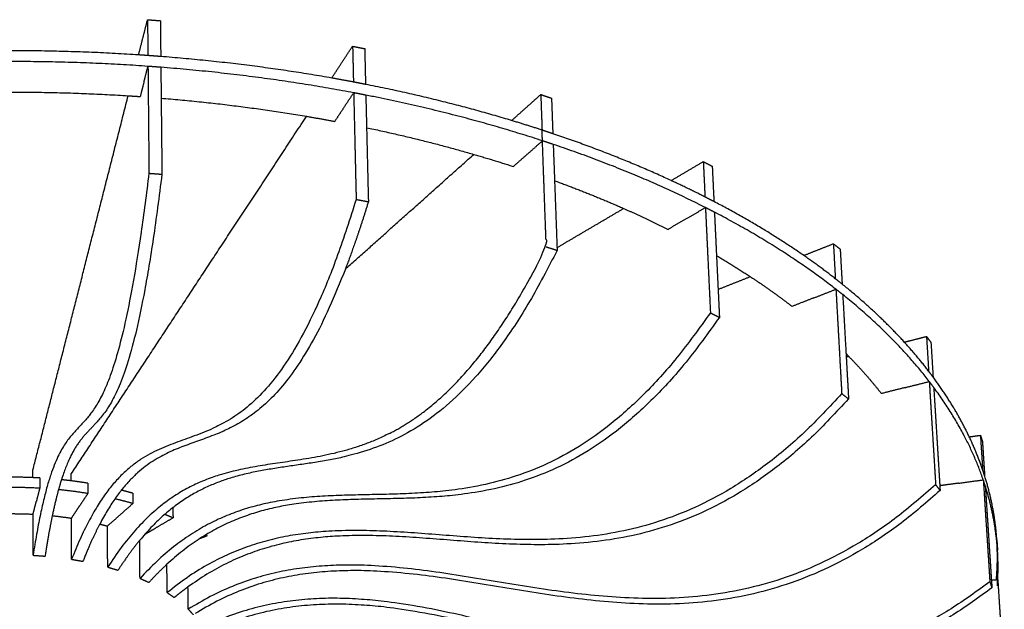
# Model space of a CAD drawing. Header units: feet. Extents: x 8592.21 to 8598.18, y 5277.47 to 5283.79.
# Tile 8 of 15: x 8597.18 to 8598.18, y 5279.77 to 5280.36. Entities that reach past the tile are written whole.
import ezdxf

# ---------------------------------------------------------------- set-up
doc = ezdxf.new("R2010")
doc.units = ezdxf.units.FT
doc.layers.add('MEDIDAS', color=7, linetype='Continuous', true_color=0xffffff)

# ---------------------------------------------------------------- blocks, each defined once
blk = doc.blocks.new('Drizzle_2.00_Iso')
at = {"layer": 'MEDIDAS', "color": 12, "lineweight": -3, "true_color": 0xc80000}
for points, weights, degree in [([(7883.705, 4996.672), (7884.005, 4997.851), (7884.307, 4999.034), (7884.609, 5000.223)], [820.156670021, 818.493472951, 816.830275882, 815.167078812], 3), ([(7884.609, 5000.223), (7884.621, 4999.021), (7884.632, 4997.817), (7884.643, 4996.611)], [815.167078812, 814.500381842, 813.833684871, 813.166987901], 3), ([(7884.609, 5000.223), (7885.257, 5000.174), (7885.904, 5000.126)], [815.167078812, 815.234902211, 815.30272561], 2), ([(7885.904, 5000.126), (7885.916, 4998.924), (7885.928, 4997.72), (7885.941, 4996.514)], [815.30272561, 814.63602864, 813.969331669, 813.302634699], 3), ([(7883.703, 4996.675), (7874.146, 4997.306), (7864.531, 4996.983)], [719.40206268, 706.713639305, 700.785977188], 2), ([(7884.643, 4996.61), (7884.173, 4996.644), (7883.703, 4996.675)], [720.690427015, 720.037759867, 719.40206268], 2), ([(7903.183, 4994.34), (7903.884, 4995.405), (7904.588, 4996.473), (7905.294, 4997.546)], [823.465524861, 821.951327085, 820.43712931, 818.922931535], 3), ([(7905.294, 4997.546), (7905.322, 4996.347), (7905.35, 4995.146), (7905.378, 4993.944)], [818.922931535, 818.256235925, 817.589540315, 816.922844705], 3), ([(7905.294, 4997.546), (7905.903, 4997.427), (7906.512, 4997.309)], [818.922931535, 819.08995638, 819.256981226], 2), ([(7906.512, 4997.309), (7906.541, 4996.11), (7906.57, 4994.91), (7906.599, 4993.708)], [819.256981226, 818.590285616, 817.923590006, 817.256894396], 3), ([(7884.653, 4995.523), (7874.626, 4996.235), (7864.526, 4995.895)], [720.158661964, 706.488306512, 700.268566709], 2), ([(7885.94, 4996.513), (7885.292, 4996.562), (7884.643, 4996.61)], [813.3034993, 813.235676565, 813.16785383], 2), ([(7903.185, 4994.343), (7894.752, 4995.826), (7885.94, 4996.513)], [754.784830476, 735.526307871, 722.533245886], 2), ([(7884.261, 4993.998), (7884.457, 4994.76), (7884.653, 4995.524)], [814.714432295, 813.640696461, 812.566960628], 2), ([(7884.653, 4995.524), (7884.686, 4991.949), (7884.719, 4988.357), (7884.753, 4984.748)], [812.566960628, 810.600152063, 808.633343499, 806.666534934], 3), ([(7885.951, 4995.427), (7885.302, 4995.475), (7884.653, 4995.523)], [812.703499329, 812.635676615, 812.567853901], 2), ([(7905.403, 4992.859), (7895.931, 4994.649), (7885.951, 4995.427)], [759.516422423, 736.729386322, 722.000209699], 2), ([(7885.952, 4995.427), (7885.962, 4994.392), (7885.973, 4993.356), (7885.983, 4992.319)], [812.702607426, 812.132272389, 811.561937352, 810.991602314], 3), ([(7884.261, 4993.998), (7884.066, 4993.238), (7883.871, 4992.48)], [814.714432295, 815.787723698, 816.861015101], 2), ([(7905.377, 4993.943), (7904.286, 4994.15), (7903.185, 4994.343)], [760.074669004, 757.373162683, 754.784830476], 2), ([(7906.599, 4993.707), (7905.988, 4993.825), (7905.377, 4993.943)], [817.257719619, 817.090696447, 816.923673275], 2), ([(7921.338, 4990.061), (7914.262, 4992.197), (7906.599, 4993.707)], [809.540334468, 783.336538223, 763.158449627], 2), ([(7865.525, 4992.848), (7874.115, 4993.105), (7882.655, 4992.561)], [704.422039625, 710.29045403, 722.164072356], 2), ([(7904.444, 4991.415), (7904.923, 4992.136), (7905.403, 4992.859)], [818.37387132, 817.348772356, 816.323673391], 2), ([(7905.958, 4992.753), (7905.68, 4992.806), (7905.403, 4992.86)], [816.474360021, 816.398589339, 816.322818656], 2), ([(7905.403, 4992.86), (7905.486, 4989.295), (7905.569, 4985.713), (7905.653, 4982.114)], [816.322818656, 814.356014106, 812.389209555, 810.422405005], 3), ([(7906.625, 4992.623), (7906.291, 4992.688), (7905.958, 4992.752)], [816.657719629, 816.56650378, 816.47528793], 2), ([(7921.335, 4990.059), (7922.312, 4990.93), (7923.292, 4991.805), (7924.274, 4992.681)], [829.612329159, 828.353766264, 827.095203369, 825.836640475], 3), ([(7924.274, 4992.681), (7924.317, 4991.489), (7924.36, 4990.294), (7924.403, 4989.098)], [825.836640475, 825.169947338, 824.503254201, 823.836561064], 3), ([(7924.274, 4992.681), (7924.816, 4992.5), (7925.358, 4992.319)], [825.836640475, 826.096448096, 826.356255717], 2), ([(7873.055, 4954.859), (7876.113, 4966.865), (7879.31, 4979.419), (7882.657, 4992.559)], [883.855620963, 864.574434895, 845.293248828, 826.012062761], 3), ([(7882.655, 4992.561), (7883.263, 4992.523), (7883.871, 4992.48)], [722.164072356, 723.025647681, 723.918842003], 2), ([(7885.979, 4992.319), (7893.456, 4991.704), (7900.645, 4990.486)], [727.12835598, 739.09531034, 756.097520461], 2), ([(7885.983, 4992.319), (7886.009, 4989.772), (7886.035, 4987.217), (7886.061, 4984.652)], [810.991602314, 809.595128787, 808.19865526, 806.802181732], 3), ([(7906.625, 4992.624), (7906.652, 4991.531), (7906.678, 4990.437), (7906.705, 4989.341)], [816.656868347, 816.052701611, 815.448534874, 814.844368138], 3), ([(7924.442, 4988.019), (7915.987, 4990.782), (7906.625, 4992.623)], [821.202511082, 787.359975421, 762.598166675], 2), ([(7925.358, 4992.319), (7925.402, 4991.127), (7925.446, 4989.933), (7925.49, 4988.737)], [826.356255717, 825.68956258, 825.022869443, 824.356176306], 3), ([(7904.444, 4991.415), (7903.966, 4990.696), (7903.49, 4989.978)], [818.37387132, 819.398973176, 820.424075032], 2), ([(7876.916, 4954.45), (7884.487, 4965.947), (7892.388, 4977.947), (7900.643, 4990.482)], [884.527437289, 866.018458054, 847.509478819, 829.000499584], 3), ([(7900.645, 4990.486), (7902.075, 4990.244), (7903.49, 4989.978)], [756.097520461, 759.573140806, 763.259175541], 2), ([(7924.403, 4989.097), (7922.887, 4989.593), (7921.338, 4990.061)], [821.801028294, 815.514097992, 809.540334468], 2), ([(7906.705, 4989.341), (7912.279, 4988.174), (7917.519, 4986.654)], [772.066939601, 788.37082723, 808.297201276], 2), ([(7906.705, 4989.341), (7906.764, 4986.862), (7906.824, 4984.376), (7906.885, 4981.881)], [814.844368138, 813.481730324, 812.11909251, 810.756454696], 3), ([(7924.403, 4989.097), (7924.403, 4989.097), (7924.403, 4989.097)], [823.837613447, 823.83746677, 823.837320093], 2), ([(7925.49, 4988.736), (7924.947, 4988.917), (7924.403, 4989.097)], [824.356930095, 824.097271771, 823.837613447], 2), ([(7937.418, 4984.016), (7931.803, 4986.609), (7925.49, 4988.736)], [787.147226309, 802.225715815, 822.31939911], 2), ([(7922.974, 4986.72), (7923.707, 4987.369), (7924.442, 4988.019)], [825.112350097, 824.174443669, 823.23653724], 2), ([(7925.529, 4987.658), (7924.986, 4987.838), (7924.442, 4988.019)], [823.756930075, 823.497125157, 823.237320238], 2), ([(7922.974, 4986.72), (7922.243, 4986.073), (7921.513, 4985.427)], [825.112350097, 826.049868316, 826.987386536], 2), ([(7940.885, 4981.291), (7933.827, 4984.868), (7925.529, 4987.658)], [777.898923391, 795.552629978, 821.720883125], 2), ([(7925.53, 4987.659), (7925.575, 4986.44), (7925.62, 4985.22), (7925.665, 4983.997)], [823.756152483, 823.079015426, 822.401878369, 821.724741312], 3), ([(7904.563, 4975.092), (7908.822, 4978.893), (7913.139, 4982.745), (7917.516, 4986.651)], [851.840399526, 846.083929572, 840.327459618, 834.570989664], 3), ([(7917.519, 4986.654), (7919.546, 4986.066), (7921.513, 4985.427)], [808.297201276, 816.276354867, 824.836358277], 2), ([(7937.423, 4984.014), (7938.502, 4984.648), (7939.584, 4985.283), (7940.668, 4985.92)], [838.448919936, 837.513451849, 836.577983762, 835.642515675], 3), ([(7940.668, 4985.92), (7940.724, 4984.736), (7940.78, 4983.55), (7940.835, 4982.362)], [835.642515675, 834.975826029, 834.309136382, 833.642446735], 3), ([(7940.668, 4985.92), (7941.119, 4985.687), (7941.57, 4985.453)], [835.642515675, 835.985121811, 836.327727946], 2), ([(7884.753, 4984.748), (7880.264, 4947.981), (7876.468, 4968.259), (7873.066, 4946.245)], [806.666534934, 821.925203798, 862.39029238, 878.855620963], 3), ([(7884.753, 4984.748), (7885.407, 4984.7), (7886.061, 4984.652)], [806.666534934, 806.734358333, 806.802181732], 2), ([(7941.57, 4985.453), (7941.626, 4984.27), (7941.683, 4983.085), (7941.739, 4981.898)], [836.327727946, 835.6610383, 834.994348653, 834.327659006], 3), ([(7886.061, 4984.652), (7882.266, 4953.741), (7878.911, 4963.267), (7875.925, 4953.863)], [806.802181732, 819.594937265, 850.105340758, 869.335795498], 3), ([(7925.665, 4983.999), (7929.277, 4982.685), (7932.634, 4981.202)], [814.95775184, 803.208995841, 793.375254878], 2), ([(7925.665, 4983.997), (7925.747, 4981.756), (7925.83, 4979.509), (7925.913, 4977.254)], [821.724741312, 820.486418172, 819.248095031, 818.009771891], 3), ([(7940.835, 4982.362), (7939.164, 4983.21), (7937.418, 4984.016)], [778.459205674, 782.572385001, 787.147226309], 2), ([(7905.653, 4982.114), (7894.668, 4946.305), (7885.321, 4967.214), (7876.95, 4945.841)], [810.422405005, 824.52455492, 864.025876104, 879.527437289], 3), ([(7906.885, 4981.881), (7906.105, 4979.347), (7905.332, 4977.095), (7904.563, 4975.092)], [810.756454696, 811.739250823, 812.845407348, 814.058203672], 3), ([(7905.653, 4982.114), (7906.269, 4981.998), (7906.885, 4981.881)], [810.422405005, 810.58942985, 810.756454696], 2), ([(7941.738, 4981.897), (7941.287, 4982.129), (7940.835, 4982.362)], [834.328312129, 833.985709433, 833.643106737], 2), ([(7950.797, 4976.464), (7946.639, 4979.344), (7941.738, 4981.897)], [756.994773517, 764.68418273, 776.268151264], 2), ([(7925.909, 4977.252), (7928.14, 4978.562), (7930.382, 4979.879), (7932.634, 4981.202)], [848.559839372, 846.581518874, 844.603198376, 842.624877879], 3), ([(7932.634, 4981.202), (7934.938, 4980.184), (7937.11, 4979.093)], [793.375254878, 786.761907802, 781.014679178], 2), ([(7938.994, 4980.19), (7939.938, 4980.74), (7940.885, 4981.291)], [834.670912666, 833.857009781, 833.043106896], 2), ([(7941.789, 4980.827), (7941.337, 4981.059), (7940.885, 4981.291)], [833.728312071, 833.385709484, 833.043106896], 2), ([(7940.886, 4981.292), (7941.051, 4977.772), (7941.217, 4974.235), (7941.384, 4970.681)], [833.042426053, 831.075639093, 829.108852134, 827.142065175], 3), ([(7954.044, 4973.059), (7948.663, 4977.253), (7941.789, 4980.827)], [751.015765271, 759.585110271, 775.709905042], 2), ([(7941.79, 4980.828), (7941.859, 4979.368), (7941.929, 4977.906), (7941.999, 4976.441)], [833.727638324, 832.910784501, 832.093930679, 831.277076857], 3), ([(7938.994, 4980.19), (7938.051, 4979.641), (7937.11, 4979.093)], [834.670912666, 835.484818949, 836.298725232], 2), ([(7925.923, 4976.973), (7910.008, 4944.805), (7896.188, 4962.715), (7883.815, 4947.748)], [817.855760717, 829.176222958, 863.411704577, 878.797072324], 3), ([(7924.828, 4977.33), (7925.376, 4977.151), (7925.923, 4976.973)], [817.336145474, 817.595953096, 817.855760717], 2), ([(7925.913, 4977.254), (7925.916, 4977.161), (7925.92, 4977.067), (7925.923, 4976.973)], [818.009771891, 817.958434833, 817.907097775, 817.855760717], 3), ([(7950.797, 4976.463), (7951.793, 4976.857), (7952.791, 4977.251), (7953.791, 4977.646)], [849.754973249, 849.157889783, 848.560806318, 847.963722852], 3), ([(7953.791, 4977.646), (7953.856, 4976.474), (7953.921, 4975.3), (7953.986, 4974.125)], [847.963722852, 847.297766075, 846.631809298, 845.965852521], 3), ([(7953.791, 4977.646), (7954.133, 4977.373), (7954.475, 4977.101)], [847.963722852, 848.37596134, 848.788199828], 2), ([(7954.475, 4977.101), (7954.541, 4975.928), (7954.606, 4974.754), (7954.672, 4973.578)], [848.788199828, 848.121514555, 847.454829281, 846.788144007], 3), ([(7941.998, 4976.442), (7943.76, 4975.412), (7945.405, 4974.332)], [768.922043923, 764.865123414, 761.440162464], 2), ([(7941.999, 4976.441), (7942.052, 4975.313), (7942.106, 4974.182), (7942.16, 4973.05)], [831.277076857, 830.648882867, 830.020688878, 829.392494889], 3), ([(7953.985, 4974.12), (7952.455, 4975.315), (7950.797, 4976.464)], [751.548801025, 753.97058339, 756.994773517], 2), ([(7904.563, 4975.092), (7895.244, 4950.794), (7887.116, 4963.365), (7879.79, 4949.396)], [814.058203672, 829.061875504, 860.386243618, 876.373493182], 3), ([(7942.158, 4973.049), (7943.237, 4973.476), (7944.318, 4973.903), (7945.401, 4974.331)], [854.967167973, 854.312391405, 853.657614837, 853.002838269], 3), ([(7945.405, 4974.332), (7947.629, 4972.872), (7949.629, 4971.329)], [761.440162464, 756.857152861, 753.405708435], 2), ([(7953.983, 4974.119), (7953.985, 4974.12), (7953.986, 4974.121)], [845.965710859, 845.964688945, 845.963667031], 2), ([(7954.671, 4973.577), (7954.329, 4973.849), (7953.986, 4974.12)], [846.788671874, 846.376662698, 845.964653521], 2), ([(7942.16, 4973.05), (7942.205, 4972.109), (7942.25, 4971.166), (7942.294, 4970.222)], [829.392494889, 828.870755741, 828.349016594, 827.827277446], 3), ([(7951.833, 4972.193), (7952.938, 4972.626), (7954.044, 4973.059)], [846.682228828, 846.023216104, 845.36420338], 2), ([(7954.045, 4973.059), (7954.045, 4973.059), (7954.044, 4973.059)], [845.36538167, 845.364792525, 845.36420338], 2), ([(7954.045, 4973.06), (7954.239, 4969.572), (7954.433, 4966.068), (7954.629, 4962.547)], [845.363650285, 843.396876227, 841.430102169, 839.463328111], 3), ([(7954.731, 4972.517), (7954.388, 4972.788), (7954.045, 4973.059)], [846.188671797, 845.777026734, 845.36538167], 2), ([(7960.945, 4967.731), (7958.181, 4970.76), (7954.671, 4973.577)], [743.137946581, 745.203300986, 750.487730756], 2), ([(7951.833, 4972.193), (7950.73, 4971.761), (7949.629, 4971.329)], [846.682228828, 847.341245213, 848.000261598], 2), ([(7954.732, 4972.517), (7954.731, 4972.518), (7954.73, 4972.519)], [846.188127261, 846.186999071, 846.18587088], 2), ([(7963.461, 4963.761), (7959.924, 4968.356), (7954.731, 4972.517)], [741.386215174, 742.178056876, 749.955965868], 2), ([(7954.732, 4972.517), (7954.732, 4972.516), (7954.732, 4972.515), (7954.732, 4972.514)], [846.188127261, 846.187464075, 846.186800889, 846.186137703], 3), ([(7954.732, 4972.514), (7954.842, 4970.537), (7954.953, 4968.554), (7955.065, 4966.567)], [846.186137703, 845.069488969, 843.952840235, 842.836191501], 3), ([(7941.384, 4970.681), (7919.602, 4938.923), (7900.826, 4962.521), (7883.85, 4943.92)], [827.142065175, 836.175653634, 871.453166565, 882.730919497], 3), ([(7942.294, 4970.222), (7921.295, 4939.625), (7903.026, 4960.527), (7886.56, 4945.336)], [827.827277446, 836.535878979, 869.634099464, 882.108122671], 3), ([(7941.384, 4970.681), (7941.84, 4970.451), (7942.294, 4970.222)], [827.142065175, 827.48467131, 827.827277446], 2), ([(7960.944, 4967.731), (7961.69, 4967.92), (7962.436, 4968.11), (7963.183, 4968.299)], [863.216386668, 862.919846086, 862.623305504, 862.326764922], 3), ([(7963.183, 4968.299), (7963.255, 4967.138), (7963.326, 4965.976), (7963.398, 4964.811)], [862.326764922, 861.660084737, 860.993404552, 860.326724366], 3), ([(7963.183, 4968.299), (7963.407, 4968.001), (7963.63, 4967.704)], [862.326764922, 862.792793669, 863.258822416], 2), ([(7963.397, 4964.811), (7962.26, 4966.291), (7960.945, 4967.731)], [741.903625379, 742.15970626, 743.137946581], 2), ([(7963.63, 4967.704), (7963.702, 4966.543), (7963.774, 4965.382), (7963.845, 4964.218)], [863.258822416, 862.592142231, 861.925462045, 861.25878186], 3), ([(7955.065, 4966.567), (7955.195, 4966.436), (7955.324, 4966.304)], [745.686405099, 745.546826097, 745.414184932], 2), ([(7955.065, 4966.567), (7955.071, 4966.459), (7955.077, 4966.351), (7955.083, 4966.242)], [842.836191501, 842.77552304, 842.71485458, 842.65418612], 3), ([(7955.08, 4966.242), (7955.162, 4966.262), (7955.243, 4966.283), (7955.325, 4966.304)], [865.5543754, 865.52181576, 865.489256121, 865.456696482], 3), ([(7955.083, 4966.242), (7955.162, 4964.835), (7955.24, 4963.424), (7955.32, 4962.011)], [842.65418612, 841.865392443, 841.076598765, 840.287805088], 3), ([(7955.324, 4966.304), (7957.134, 4964.461), (7958.63, 4962.545)], [745.414184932, 743.560149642, 743.061626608], 2), ([(7963.844, 4964.218), (7963.621, 4964.514), (7963.397, 4964.811)], [861.259163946, 860.793139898, 860.32711585], 2), ([(7967.498, 4958.184), (7966.035, 4961.259), (7963.844, 4964.218)], [744.241169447, 741.607995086, 741.830089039], 2), ([(7961.043, 4963.152), (7959.836, 4962.848), (7958.63, 4962.545)], [860.684710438, 861.163511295, 861.642312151], 2), ([(7961.043, 4963.152), (7962.251, 4963.457), (7963.461, 4963.761)], [860.684710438, 860.205913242, 859.727116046], 2), ([(7963.909, 4963.169), (7963.685, 4963.465), (7963.461, 4963.761)], [860.659163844, 860.193139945, 859.727116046], 2), ([(7963.461, 4963.761), (7963.462, 4963.761), (7963.462, 4963.761)], [859.727151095, 859.726931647, 859.726712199], 2), ([(7963.462, 4963.761), (7963.674, 4960.311), (7963.887, 4956.844), (7964.101, 4953.361)], [859.726712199, 857.759953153, 855.793194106, 853.826435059], 3), ([(7968.908, 4953.853), (7967.274, 4958.633), (7963.909, 4963.169)], [747.360906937, 740.976972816, 741.31328988], 2), ([(7963.91, 4963.169), (7964.123, 4959.72), (7964.337, 4956.256), (7964.552, 4952.776)], [860.658769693, 858.692010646, 856.725251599, 854.758492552], 3), ([(7954.629, 4962.547), (7929.065, 4933.602), (7906.836, 4959.092), (7886.592, 4942.484)], [839.463328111, 844.779656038, 876.959446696, 885.139477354], 3), ([(7955.32, 4962.011), (7930.357, 4933.755), (7908.525, 4957.485), (7888.687, 4943.059)], [840.287805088, 845.482579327, 876.326435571, 885.365832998], 3), ([(7954.629, 4962.547), (7954.974, 4962.279), (7955.32, 4962.011)], [839.463328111, 839.875566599, 840.287805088], 2), ([(7908.986, 4958.515), (7898.619, 4953.233), (7889.335, 4958.688), (7880.593, 4945.054)], [835.289004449, 851.169156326, 871.515894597, 880.835965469], 3), ([(7967.495, 4958.183), (7967.87, 4958.235), (7968.244, 4958.287), (7968.619, 4958.338)], [878.430992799, 878.347221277, 878.263449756, 878.179678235], 3), ([(7968.841, 4954.89), (7968.275, 4956.548), (7967.498, 4958.184)], [747.873043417, 745.649008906, 744.241169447], 2), ([(7968.619, 4958.338), (7968.693, 4957.191), (7968.768, 4956.041), (7968.842, 4954.89)], [878.179678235, 877.513003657, 876.84632908, 876.179654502], 3), ([(7968.619, 4958.338), (7968.72, 4958.029), (7968.822, 4957.72)], [878.179678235, 878.681588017, 879.183497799], 2), ([(7968.822, 4957.72), (7968.896, 4956.573), (7968.97, 4955.424), (7969.045, 4954.274)], [879.183497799, 878.516823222, 877.850148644, 877.183474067], 3), ([(7873.054, 4954.071), (7871.685, 4954.129), (7870.312, 4954.109)], [771.326338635, 764.088097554, 759.255426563], 2), ([(7873.729, 4954.038), (7873.392, 4954.057), (7873.054, 4954.071)], [775.095822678, 773.135906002, 771.326338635], 2), ([(7873.056, 4954.071), (7873.056, 4954.334), (7873.055, 4954.596), (7873.055, 4954.859)], [883.396173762, 883.549322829, 883.702471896, 883.855620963], 3), ([(7873.729, 4954.038), (7873.73, 4953.52), (7873.731, 4953.002)], [877.56872171, 877.26872171, 876.96872171], 2), ([(7876.919, 4953.75), (7876.918, 4953.983), (7876.917, 4954.216), (7876.916, 4954.45)], [884.118667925, 884.25492438, 884.391180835, 884.527437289], 3), ([(7969.044, 4954.274), (7968.942, 4954.582), (7968.841, 4954.89)], [877.183695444, 876.681790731, 876.179886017], 2), ([(7970.277, 4947.79), (7970.064, 4951.052), (7969.044, 4954.274)], [761.173258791, 753.385066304, 748.729855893], 2), ([(7873.731, 4953.002), (7871.859, 4953.107), (7869.978, 4953.066)], [774.565884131, 763.830619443, 757.609278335], 2), ([(7873.731, 4953.002), (7873.563, 4952.346), (7873.395, 4951.691)], [876.96872171, 878.042335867, 879.115950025], 2), ([(7875.925, 4953.863), (7875.613, 4952.882), (7875.305, 4951.695), (7874.999, 4950.233)], [869.335795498, 871.392298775, 873.319802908, 875.082844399], 3), ([(7876.915, 4953.75), (7876.422, 4953.812), (7875.925, 4953.863)], [797.631066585, 793.503716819, 789.730641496], 2), ([(7878.581, 4953.509), (7877.756, 4953.645), (7876.915, 4953.75)], [812.972127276, 804.771435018, 797.631066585], 2), ([(7878.581, 4953.509), (7878.583, 4952.992), (7878.586, 4952.473)], [878.433014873, 878.133014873, 877.833014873], 2), ([(7964.101, 4953.361), (7936.021, 4927.53), (7911.362, 4955.14), (7888.715, 4940.808)], [853.826435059, 854.817703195, 883.393271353, 887.969079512], 3), ([(7964.101, 4953.361), (7964.327, 4953.068), (7964.552, 4952.776)], [853.826435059, 854.292463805, 854.758492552], 2), ([(7966.396, 4953.509), (7965.459, 4953.381), (7964.522, 4953.253)], [876.140249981, 876.349478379, 876.558706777], 2), ([(7966.396, 4953.509), (7967.652, 4953.681), (7968.908, 4953.853)], [876.140249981, 875.860068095, 875.579886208], 2), ([(7969.111, 4953.237), (7969.009, 4953.545), (7968.908, 4953.853)], [876.583695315, 876.081790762, 875.579886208], 2), ([(7968.909, 4953.853), (7969.129, 4950.442), (7969.351, 4947.016), (7969.573, 4943.575)], [875.579647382, 873.612904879, 871.646162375, 869.679419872], 3), ([(7969.112, 4953.238), (7969.332, 4949.829), (7969.554, 4946.406), (7969.777, 4942.967)], [876.583466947, 874.616724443, 872.64998194, 870.683239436], 3), ([(7970.344, 4946.761), (7970.132, 4950.017), (7969.112, 4953.233)], [760.65888824, 752.877866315, 748.223739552], 2), ([(7878.586, 4952.473), (7877.13, 4952.712), (7875.627, 4952.857)], [812.416839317, 798.061900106, 786.958100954], 2), ([(7878.586, 4952.473), (7878.171, 4951.848), (7877.756, 4951.224)], [877.833014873, 878.858424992, 879.883835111], 2), ([(7883.13, 4951.463), (7882.243, 4951.717), (7881.317, 4951.933)], [870.937182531, 856.714988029, 844.152077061], 2), ([(7883.122, 4952.497), (7882.552, 4952.661), (7881.966, 4952.809)], [871.531346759, 862.332750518, 853.827801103], 2), ([(7883.122, 4952.497), (7883.126, 4951.98), (7883.13, 4951.463)], [880.091366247, 879.791366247, 879.491366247], 2), ([(7964.552, 4952.776), (7936.573, 4927.039), (7911.976, 4954.436), (7889.4, 4940.368)], [854.758492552, 855.747212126, 884.178574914, 888.865368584], 3), ([(7873.061, 4950.392), (7873.191, 4950.898), (7873.321, 4951.406)], [881.255620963, 880.420257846, 879.584894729], 2), ([(7873.321, 4951.406), (7873.358, 4951.549), (7873.395, 4951.691)], [879.584894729, 879.350422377, 879.115950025], 2), ([(7877.545, 4950.906), (7877.651, 4951.065), (7877.756, 4951.224)], [880.408046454, 880.145940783, 879.883835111], 2), ([(7883.13, 4951.463), (7882.486, 4950.893), (7881.844, 4950.324)], [879.491366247, 880.429166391, 881.366966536], 2), ([(7887.169, 4951.046), (7887.174, 4950.53), (7887.18, 4950.014)], [882.480046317, 882.180046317, 881.880046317], 2), ([(7870.313, 4950.434), (7871.69, 4950.462), (7873.061, 4950.392)], [761.855313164, 767.77480669, 777.490726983], 2), ([(7873.066, 4946.245), (7873.064, 4947.63), (7873.063, 4949.012), (7873.061, 4950.392)], [878.855620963, 879.655620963, 880.455620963, 881.255620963], 3), ([(7874.999, 4950.233), (7874.754, 4949.064), (7874.511, 4947.719), (7874.269, 4946.163)], [875.082844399, 876.497674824, 877.806591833, 878.991267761], 3), ([(7874.997, 4950.237), (7875.978, 4950.136), (7876.934, 4949.985)], [793.648635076, 803.127242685, 814.796362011], 2), ([(7876.934, 4949.985), (7877.239, 4950.445), (7877.545, 4950.906)], [881.927437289, 881.167741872, 880.408046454], 2), ([(7876.95, 4945.841), (7876.944, 4947.225), (7876.939, 4948.606), (7876.934, 4949.985)], [879.527437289, 880.327437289, 881.127437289, 881.927437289], 3), ([(7880.567, 4949.195), (7881.205, 4949.759), (7881.844, 4950.324)], [883.235965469, 882.301466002, 881.366966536], 2), ([(7887.18, 4950.014), (7886.335, 4949.522), (7885.491, 4949.031)], [881.880046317, 882.694197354, 883.508348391], 2), ([(7887.18, 4950.014), (7886.769, 4950.195), (7886.344, 4950.366)], [828.13486141, 833.529040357, 839.361320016], 2), ([(7879.79, 4949.396), (7879.222, 4948.314), (7878.658, 4947.071), (7878.095, 4945.64)], [876.373493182, 877.637196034, 878.805072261, 879.86148698], 3), ([(7879.79, 4949.396), (7880.181, 4949.298), (7880.563, 4949.191)], [857.832201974, 864.958453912, 872.567360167], 2), ([(7880.563, 4949.191), (7880.565, 4949.19), (7880.567, 4949.189)], [883.24282775, 883.243926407, 883.245025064], 2), ([(7880.593, 4945.054), (7880.584, 4946.437), (7880.576, 4947.817), (7880.567, 4949.195)], [880.835965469, 881.635965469, 882.435965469, 883.235965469], 3), ([(7884.328, 4948.353), (7884.909, 4948.692), (7885.491, 4949.031)], [884.633903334, 884.071125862, 883.508348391], 2), ([(7890.574, 4948.189), (7890.202, 4948.043), (7889.831, 4947.897)], [884.90725945, 885.149881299, 885.392503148], 2), ([(7890.574, 4948.189), (7890.505, 4948.234), (7890.436, 4948.279)], [789.076623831, 789.756066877, 790.452383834], 2), ([(7890.572, 4948.361), (7890.573, 4948.275), (7890.574, 4948.189)], [885.007269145, 884.957264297, 884.90725945], 2), ([(7883.815, 4947.748), (7883.086, 4946.866), (7882.359, 4945.87), (7881.635, 4944.743)], [878.797072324, 879.720884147, 880.576734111, 881.355580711], 3), ([(7883.818, 4947.744), (7883.818, 4947.747), (7883.818, 4947.749), (7883.818, 4947.752)], [884.950502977, 884.951935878, 884.953368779, 884.95480168], 3), ([(7883.85, 4943.92), (7883.839, 4945.197), (7883.828, 4946.472), (7883.818, 4947.744)], [882.730919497, 883.470780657, 884.210641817, 884.950502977], 3), ([(7958.229, 4947.807), (7958.229, 4947.807), (7958.23, 4947.807), (7958.23, 4947.807)], [895.586943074, 895.586911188, 895.586879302, 895.586847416], 3), ([(7970.302, 4944.801), (7970.375, 4946.295), (7970.277, 4947.79)], [769.09480446, 764.795230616, 761.173258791], 2), ([(7970.277, 4947.79), (7970.311, 4947.276), (7970.344, 4946.761)], [761.173261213, 760.916075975, 760.658890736], 2), ([(7873.066, 4946.245), (7873.668, 4946.204), (7874.269, 4946.163)], [878.855620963, 878.923444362, 878.991267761], 2), ([(7970.368, 4943.776), (7970.442, 4945.269), (7970.344, 4946.761)], [768.578005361, 764.279866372, 760.65888824], 2), ([(7876.95, 4945.841), (7877.523, 4945.74), (7878.095, 4945.64)], [879.527437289, 879.694462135, 879.86148698], 2), ([(7880.593, 4945.054), (7881.114, 4944.898), (7881.635, 4944.743)], [880.835965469, 881.09577309, 881.355580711], 2), ([(7886.56, 4945.336), (7885.955, 4944.778), (7885.351, 4944.171), (7884.748, 4943.51)], [882.108122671, 882.573627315, 883.010410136, 883.416131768], 3), ([(7886.592, 4942.484), (7886.582, 4943.437), (7886.573, 4944.389), (7886.563, 4945.339)], [885.139477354, 885.692294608, 886.245111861, 886.797929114], 3), ([(7970.231, 4943.769), (7970.249, 4943.978), (7970.264, 4944.188)], [772.166782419, 771.525920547, 770.898589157], 2), ([(7970.264, 4944.188), (7970.283, 4944.494), (7970.302, 4944.801)], [893.950295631, 893.431798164, 892.913300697], 2), ([(7883.85, 4943.92), (7884.299, 4943.715), (7884.748, 4943.51)], [882.730919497, 883.073525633, 883.416131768], 2), ([(7888.687, 4943.059), (7888.228, 4942.725), (7887.769, 4942.371), (7887.31, 4941.995)], [885.365832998, 885.577347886, 885.776924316, 885.963954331], 3), ([(7888.715, 4940.808), (7888.706, 4941.56), (7888.697, 4942.31), (7888.689, 4943.06)], [887.969079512, 888.405943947, 888.842808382, 889.279672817], 3), ([(7969.573, 4943.575), (7940.263, 4920.987), (7914.251, 4950.837), (7890.139, 4938.96)], [869.679419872, 865.904038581, 890.507392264, 891.110985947], 3), ([(7969.573, 4943.575), (7969.675, 4943.271), (7969.777, 4942.967)], [869.679419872, 870.181329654, 870.683239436], 2), ([(7969.722, 4943.754), (7970.045, 4943.765), (7970.368, 4943.776)], [892.349878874, 892.331589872, 892.313300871], 2), ([(7970.331, 4943.164), (7970.35, 4943.47), (7970.368, 4943.776)], [893.350295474, 892.831798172, 892.313300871], 2), ([(7970.369, 4943.776), (7970.589, 4940.407), (7970.809, 4937.023), (7971.031, 4933.625)], [892.313236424, 890.346511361, 888.379786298, 886.413061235], 3), ([(7886.592, 4942.484), (7886.951, 4942.24), (7887.31, 4941.995)], [885.139477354, 885.551715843, 885.963954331], 2), ([(7969.777, 4942.967), (7940.504, 4920.405), (7914.517, 4950.23), (7890.434, 4938.375)], [870.683239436, 866.908225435, 891.506425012, 892.114628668], 3), ([(7890.757, 4941.164), (7890.761, 4941.138), (7890.765, 4941.112)], [770.424475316, 770.622418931, 770.825517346], 2), ([(7890.8, 4941.194), (7890.8, 4941.191), (7890.8, 4941.187)], [780.417273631, 780.458538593, 780.499903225], 2), ([(7888.715, 4940.808), (7888.971, 4940.533), (7889.227, 4940.258)], [887.969079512, 888.435108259, 888.901137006], 2)]:
    blk.add_rational_spline(points, weights, degree=degree, dxfattribs=at)
blk.add_rational_spline([(7908.986, 4958.515), (7914.054, 4961.097), (7919.345, 4966.235), (7924.828, 4977.33), (7924.686, 4981.273), (7924.544, 4985.196), (7924.403, 4989.098)], [835.289004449, 827.741115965, 821.202288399, 817.336145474, 819.502950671, 821.669755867, 823.836561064], degree=3, knots=[256.881969, 256.881969, 256.881969, 256.881969, 283.919012, 283.919012, 283.919012, 296.919567, 296.919567, 296.919567, 296.919567], dxfattribs=at)

msp = doc.modelspace()

# ---------------------------------------------------------------- block references
at = {"xscale": 0.00999998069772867, "yscale": 0.00999998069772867, "zscale": 0.00999998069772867}
msp.add_blockref('Drizzle_2.00_Iso', (8518.46507, 5230.35995), dxfattribs=at)

doc.saveas('drawing.dxf')
